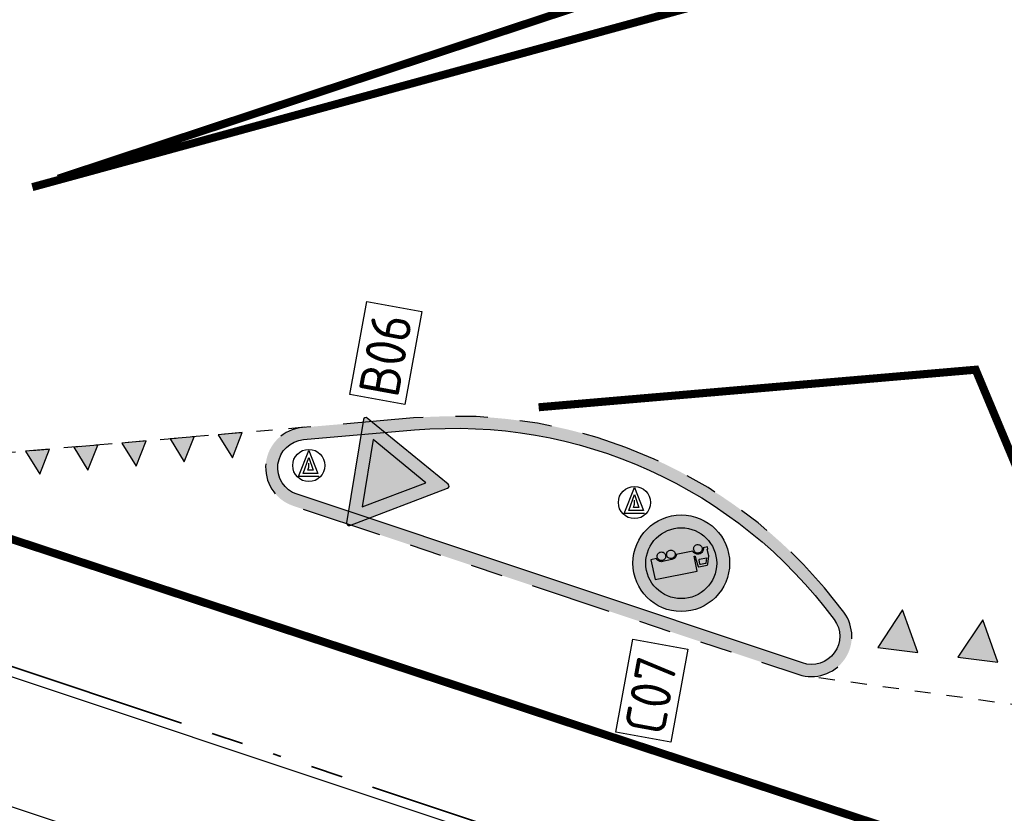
# Model space of a CAD drawing. Header units: metres. Extents: x 116958 to 118326, y 475500 to 477904.
# Tile 129 of 256: x 117539 to 117551, y 476745 to 476755. Entities that reach past the tile are written whole.
import ezdxf

# ---------------------------------------------------------------- set-up
doc = ezdxf.new("R2010")
doc.units = ezdxf.units.M
doc.header["$LTSCALE"] = 0.2
for name, pattern in [('200-03-27', [15, 1.5, -13.5]), ('200-1-1', [10, 5, -5]), ('MATGRENS', [2, 1, -1]), ('VH-RIJWIELPADBAND_410X225', [28, 16, -2, 2, -2, 0, -2, 2, -2]), ('VH-TROTTOIRBAND_130-150', [15, 5, -2, 2, -2, 2, -2])]:
    doc.linetypes.add(name, pattern=pattern)
doc.layers.get('0').update_dxf_attribs({"color": 6})
for name, color, linetype in [('N-WE-IE-MEUBILAIR_WEGMEUBILAIR_VERKEERSBORD-G', 7, 'Continuous'), ('N-WE-IE-MEUBILAIR_WEGMEUBILAIR_VERKEERSBORD-PAAL', 2, 'Continuous'), ('N-WE-VH-KANTOPSLUITING_ACHTERKANTBAND-G', 251, 'Continuous'), ('N-WE-VH-KANTOPSLUITING_OPSLUITBAND_80X200-G', 251, 'Continuous'), ('N-WE-VH-KANTOPSLUITING_TROTTOIRBAND_130 150-G', 251, 'VH-TROTTOIRBAND_130-150'), ('N-WE-VH-MATERIAALGRENS-G', 251, 'MATGRENS'), ('N-WE-VW-MARKERING_DWARS_DRIEHOEK_3030-G', 1, 'Continuous'), ('N-WE-VW-MARKERING_DWARS_DRIEHOEK_5050-S', 1, 'Continuous'), ('N-WE-VW-MARKERING_LANGS_STREEP_030_270_010-G', 1, '200-03-27'), ('N-WE-VW-MARKERING_LANGS_STREEP_100_100_010-G', 1, '200-1-1'), ('to-xx-bibcontour', 7, 'Continuous'), ('to-xx-bibkleur', 7, 'Continuous')]:
    doc.layers.add(name, color=color, linetype=linetype)
doc.layers.add('N-WE-VH-KANTOPSLUITING_RIJWIELPADBAND_410X250-G', color=251, linetype='VH-RIJWIELPADBAND_410X225', lineweight=35)
doc.styles.get("Standard").update_dxf_attribs({"font": 'isocp.shx'})

# ---------------------------------------------------------------- blocks, each defined once
blk = doc.blocks.new('Haaitnd')
blk.add_lwpolyline([(500, 0), (0, 0), (250, -500), (500, 0)])
blk.add_solid([(0, 0), (500, 0), (250, -500)])
blk = doc.blocks.new('B06')
at = {"layer": 'to-xx-bibkleur'}
h = blk.add_hatch(color=10, dxfattribs=at)
h.paths.add_polyline_path([(0.2114, 0.5112), (-0.2114, 0.5112), (0, 0.145)], flags=16)
edge = h.paths.add_edge_path()
edge.add_line((-0.337, 0.5687), (-0.013, 0.0075))
edge.add_arc((0, 0.015), 0.015, 210, 330)
edge.add_line((0.013, 0.0075), (0.337, 0.5687))
edge.add_arc((0.324, 0.5762), 0.015, 330, 450)
edge.add_line((0.324, 0.5912), (-0.324, 0.5912))
edge.add_arc((-0.324, 0.5762), 0.015, 90, 210)
blk.add_hatch(color=255, dxfattribs=at).paths.add_polyline_path([(0.2114, 0.5112), (-0.2114, 0.5112), (0, 0.145)])
at = {"layer": 'to-xx-bibcontour', "color": 7, "flags": 128}
blk.add_lwpolyline([(-0.337, 0.5687), (-0.013, 0.0075, 0.57735), (0.013, 0.0075), (0.337, 0.5687, 0.57735), (0.324, 0.5912), (-0.324, 0.5912, 0.57735)], format="xyb", close=True, dxfattribs=at)
blk.add_lwpolyline([(0.2114, 0.5112), (-0.2114, 0.5112), (0, 0.145)], close=True, dxfattribs=at)
at = {"layer": 'to-xx-bibkleur', "color": 10, "flags": 128}
blk.add_lwpolyline([(-0.337, 0.5687), (-0.013, 0.0075, 0.57735), (0.013, 0.0075), (0.337, 0.5687, 0.57735), (0.324, 0.5912), (-0.324, 0.5912, 0.57735)], format="xyb", close=True, dxfattribs=at)
blk.add_lwpolyline([(0.2114, 0.5112), (-0.2114, 0.5112), (0, 0.145)], close=True, dxfattribs=at)
blk = doc.blocks.new('c07')
at = {"layer": 'to-xx-bibkleur'}
h = blk.add_hatch(color=10, dxfattribs=at)
h.dxf.hatch_style = 1
h.paths.add_polyline_path([(0.2903, -0.0061, 1), (-0.3097, -0.0061, 1)])
h.paths.add_polyline_path([(-0.2297, -0.0061, -1), (0.2103, -0.0061, -1)], flags=16)
h.paths.add_polyline_path([(0.1212, -0.0658), (0.1147, -0.0755), (0.105, -0.0755), (0.1017, -0.121), (0.0725, -0.121), (0.0692, -0.0755), (-0.0918, -0.0755), (-0.0933, -0.121), (-0.1225, -0.121), (-0.1258, -0.0755), (-0.1323, -0.0755), (-0.1453, -0.0625), (-0.1453, 0.0025), (-0.129, 0.0155), (-0.1063, 0.0772), (-0.09, 0.0805), (-0.0705, 0.0837), (-0.0283, 0.087), (0.0042, 0.087), (0.0497, 0.0837), (0.0692, 0.0805), (0.0822, 0.0772), (0.1115, 0.0122), (0.1147, 0.009), (0.1212, 0.0025)], flags=0)
h.paths.add_polyline_path([(0.1147, -0.0333), (0.1115, -0.0365), (0.0659, -0.0365), (0.066, -0.004), (0.105, -0.004), (0.1147, -0.0138)], flags=0)
h.paths.add_polyline_path([(0.0887, 0.0155), (-0.1063, 0.0155), (-0.0933, 0.061), (-0.0218, 0.0707), (0.001, 0.0707), (0.0692, 0.061), (0.0887, 0.0187)], flags=0)
h.paths.add_polyline_path([(-0.0836, -0.0365), (-0.129, -0.0365), (-0.1323, -0.0333), (-0.1323, -0.0138), (-0.1225, -0.004), (-0.0835, -0.004)], flags=0)
h = blk.add_hatch(color=255, dxfattribs=at)
h.paths.add_polyline_path([(0.2103, -0.0061, 1), (-0.2297, -0.0061, 1)])
h.paths.add_polyline_path([(-0.0956, -0.0648), (-0.0995, -0.0553), (-0.1066, -0.0472), (-0.1164, -0.0413), (-0.1286, -0.0392), (-0.1361, -0.0399), (-0.1426, -0.0422), (-0.1484, -0.0456), (-0.1534, -0.05), (-0.1572, -0.0552), (-0.1601, -0.0608), (-0.162, -0.0669), (-0.1626, -0.0732), (-0.1897, -0.0732), (-0.1897, -0.0613), (-0.1844, -0.0581), (-0.1876, -0.0168), (-0.1707, 0.0329), (-0.1681, 0.0363), (-0.1641, 0.0375), (-0.1127, 0.0375), (-0.1104, 0.0366), (-0.1092, 0.0342), (-0.104, -0.0125), (-0.1042, -0.0322), (-0.0969, -0.0322), (-0.0969, 0.0613), (0.1701, 0.0613), (0.1701, -0.0648), (0.1346, -0.0648), (0.1327, -0.0593), (0.1301, -0.0544), (0.1268, -0.0501), (0.1227, -0.0465), (0.1181, -0.0434), (0.1131, -0.0411), (0.1076, -0.0396), (0.1016, -0.0392), (0.0425, -0.0392), (0.0312, -0.0411), (0.0214, -0.0465), (0.0175, -0.0501), (0.0141, -0.0544), (0.0115, -0.0593), (0.0097, -0.0648)], flags=16)
h.paths.add_polyline_path([(-0.1098, -0.0916), (-0.1138, -0.0948), (-0.1182, -0.0973), (-0.1232, -0.0988), (-0.1286, -0.0994), (-0.1338, -0.0988), (-0.1388, -0.0973), (-0.1432, -0.0948), (-0.1472, -0.0916), (-0.1504, -0.0876), (-0.1528, -0.0832), (-0.1543, -0.0783), (-0.155, -0.073), (-0.1543, -0.0677), (-0.1528, -0.0628), (-0.1504, -0.0582), (-0.1472, -0.0544), (-0.1432, -0.0511), (-0.1388, -0.0486), (-0.1338, -0.0471), (-0.1286, -0.0466), (-0.1182, -0.0486), (-0.1098, -0.0544), (-0.1066, -0.0582), (-0.1042, -0.0628), (-0.1022, -0.073), (-0.1027, -0.0783), (-0.1042, -0.0832), (-0.1066, -0.0876)], flags=16)
h.paths.add_polyline_path([(0.0239, -0.0916), (0.0207, -0.0876), (0.0182, -0.0832), (0.0167, -0.0783), (0.0161, -0.073), (0.0167, -0.0677), (0.0182, -0.0628), (0.0207, -0.0582), (0.0239, -0.0544), (0.0323, -0.0486), (0.0425, -0.0466), (0.0478, -0.0471), (0.0527, -0.0486), (0.0573, -0.0511), (0.0611, -0.0544), (0.0644, -0.0582), (0.0669, -0.0628), (0.0684, -0.0677), (0.0688, -0.073), (0.0684, -0.0783), (0.0669, -0.0832), (0.0644, -0.0876), (0.0611, -0.0916), (0.0573, -0.0948), (0.0527, -0.0973), (0.0478, -0.0988), (0.0425, -0.0994), (0.0371, -0.0988), (0.0323, -0.0973), (0.0278, -0.0948)], flags=16)
h.paths.add_polyline_path([(0.0775, -0.0832), (0.076, -0.0783), (0.0754, -0.073), (0.076, -0.0677), (0.0775, -0.0628), (0.08, -0.0582), (0.0832, -0.0544), (0.0916, -0.0486), (0.1018, -0.0466), (0.1071, -0.0471), (0.112, -0.0486), (0.1166, -0.0511), (0.1204, -0.0544), (0.1237, -0.0582), (0.1262, -0.0628), (0.1277, -0.0677), (0.1282, -0.073), (0.1277, -0.0783), (0.1262, -0.0832), (0.1237, -0.0876), (0.1204, -0.0916), (0.1166, -0.0948), (0.112, -0.0973), (0.1071, -0.0988), (0.1018, -0.0994), (0.0964, -0.0988), (0.0916, -0.0973), (0.0871, -0.0948), (0.0832, -0.0916), (0.08, -0.0876)], flags=16)
h.paths.add_polyline_path([(-0.1229, -0.0072), (-0.1254, -0.0082), (-0.1691, -0.0082), (-0.1598, 0.0233), (-0.1586, 0.0252), (-0.1563, 0.0261), (-0.1254, 0.0261), (-0.1229, 0.025), (-0.122, 0.0226), (-0.122, -0.0049)], flags=0)
h = blk.add_hatch(color=250, dxfattribs=at)
h.paths.add_polyline_path([(0.0425, -0.0994), (0.0371, -0.0988), (0.0323, -0.0973), (0.0278, -0.0948), (0.0239, -0.0916), (0.0207, -0.0876), (0.0182, -0.0832), (0.0167, -0.0783), (0.0161, -0.073), (0.0167, -0.0677), (0.0182, -0.0628), (0.0207, -0.0582), (0.0239, -0.0544), (0.0323, -0.0486), (0.0425, -0.0466), (0.0478, -0.0471), (0.0527, -0.0486), (0.0573, -0.0511), (0.0611, -0.0544), (0.0644, -0.0582), (0.0669, -0.0628), (0.0684, -0.0677), (0.0688, -0.073), (0.0684, -0.0783), (0.0669, -0.0832), (0.0644, -0.0876), (0.0611, -0.0916), (0.0573, -0.0948), (0.0527, -0.0973), (0.0478, -0.0988)])
h.paths.add_polyline_path([(-0.1286, -0.0994), (-0.1338, -0.0988), (-0.1388, -0.0973), (-0.1432, -0.0948), (-0.1472, -0.0916), (-0.1504, -0.0876), (-0.1528, -0.0832), (-0.1543, -0.0783), (-0.155, -0.073), (-0.1543, -0.0677), (-0.1528, -0.0628), (-0.1504, -0.0582), (-0.1472, -0.0544), (-0.1432, -0.0511), (-0.1388, -0.0486), (-0.1338, -0.0471), (-0.1286, -0.0466), (-0.1182, -0.0486), (-0.1098, -0.0544), (-0.1066, -0.0582), (-0.1042, -0.0628), (-0.1022, -0.073), (-0.1027, -0.0783), (-0.1042, -0.0832), (-0.1066, -0.0876), (-0.1098, -0.0916), (-0.1138, -0.0948), (-0.1182, -0.0973), (-0.1232, -0.0988)])
h.paths.add_polyline_path([(-0.1691, -0.0082), (-0.1598, 0.0233), (-0.1586, 0.0252), (-0.1563, 0.0261), (-0.1254, 0.0261), (-0.1229, 0.025), (-0.122, 0.0226), (-0.122, -0.0049), (-0.1229, -0.0072), (-0.1254, -0.0082)], flags=16)
h.paths.add_polyline_path([(-0.1876, -0.0168), (-0.1844, -0.0581), (-0.1897, -0.0613), (-0.1897, -0.0732), (-0.1626, -0.0732), (-0.162, -0.0669), (-0.1601, -0.0608), (-0.1572, -0.0552), (-0.1534, -0.05), (-0.1484, -0.0456), (-0.1426, -0.0422), (-0.1361, -0.0399), (-0.1286, -0.0392), (-0.1164, -0.0413), (-0.1066, -0.0472), (-0.0995, -0.0553), (-0.0956, -0.0648), (0.0097, -0.0648), (0.0115, -0.0593), (0.0141, -0.0544), (0.0175, -0.0501), (0.0214, -0.0465), (0.0312, -0.0411), (0.0425, -0.0392), (0.1016, -0.0392), (0.1076, -0.0396), (0.1131, -0.0411), (0.1181, -0.0434), (0.1227, -0.0465), (0.1268, -0.0501), (0.1301, -0.0544), (0.1327, -0.0593), (0.1346, -0.0648), (0.1701, -0.0648), (0.1701, 0.0613), (-0.0969, 0.0613), (-0.0969, -0.0322), (-0.1042, -0.0322), (-0.104, -0.0125), (-0.1092, 0.0342), (-0.1104, 0.0366), (-0.1127, 0.0375), (-0.1641, 0.0375), (-0.1681, 0.0363), (-0.1707, 0.0329)])
h.paths.add_polyline_path([(0.1018, -0.0994), (0.0964, -0.0988), (0.0916, -0.0973), (0.0871, -0.0948), (0.0832, -0.0916), (0.08, -0.0876), (0.0775, -0.0832), (0.076, -0.0783), (0.0754, -0.073), (0.076, -0.0677), (0.0775, -0.0628), (0.08, -0.0582), (0.0832, -0.0544), (0.0916, -0.0486), (0.1018, -0.0466), (0.1071, -0.0471), (0.112, -0.0486), (0.1166, -0.0511), (0.1204, -0.0544), (0.1237, -0.0582), (0.1262, -0.0628), (0.1277, -0.0677), (0.1282, -0.073), (0.1277, -0.0783), (0.1262, -0.0832), (0.1237, -0.0876), (0.1204, -0.0916), (0.1166, -0.0948), (0.112, -0.0973), (0.1071, -0.0988)])
at = {"layer": 'to-xx-bibkleur', "color": 250}
for points in [[(-0.1876, -0.0168), (-0.1844, -0.0581), (-0.1897, -0.0613), (-0.1897, -0.0732), (-0.1626, -0.0732), (-0.162, -0.0669), (-0.1601, -0.0608), (-0.1572, -0.0552), (-0.1534, -0.05), (-0.1484, -0.0456), (-0.1426, -0.0422), (-0.1361, -0.0399), (-0.1286, -0.0392), (-0.1164, -0.0413), (-0.1066, -0.0472), (-0.0995, -0.0553), (-0.0956, -0.0648), (0.0097, -0.0648), (0.0115, -0.0593), (0.0141, -0.0544), (0.0175, -0.0501), (0.0214, -0.0465), (0.0312, -0.0411), (0.0425, -0.0392), (0.1016, -0.0392), (0.1076, -0.0396), (0.1131, -0.0411), (0.1181, -0.0434), (0.1227, -0.0465), (0.1268, -0.0501), (0.1301, -0.0544), (0.1327, -0.0593), (0.1346, -0.0648), (0.1701, -0.0648), (0.1701, 0.0613), (-0.0969, 0.0613), (-0.0969, -0.0322), (-0.1042, -0.0322), (-0.104, -0.0125), (-0.1092, 0.0342), (-0.1104, 0.0366), (-0.1127, 0.0375), (-0.1641, 0.0375), (-0.1681, 0.0363), (-0.1707, 0.0329), (-0.1876, -0.0168)], [(-0.1691, -0.0082), (-0.1598, 0.0233), (-0.1586, 0.0252), (-0.1563, 0.0261), (-0.1254, 0.0261), (-0.1229, 0.025), (-0.122, 0.0226), (-0.122, -0.0049), (-0.1229, -0.0072), (-0.1254, -0.0082), (-0.1691, -0.0082)], [(-0.1286, -0.0994), (-0.1338, -0.0988), (-0.1388, -0.0973), (-0.1432, -0.0948), (-0.1472, -0.0916), (-0.1504, -0.0876), (-0.1528, -0.0832), (-0.1543, -0.0783), (-0.155, -0.073), (-0.1543, -0.0677), (-0.1528, -0.0628), (-0.1504, -0.0582), (-0.1472, -0.0544), (-0.1432, -0.0511), (-0.1388, -0.0486), (-0.1338, -0.0471), (-0.1286, -0.0466), (-0.1182, -0.0486), (-0.1098, -0.0544), (-0.1066, -0.0582), (-0.1042, -0.0628), (-0.1022, -0.073), (-0.1027, -0.0783), (-0.1042, -0.0832), (-0.1066, -0.0876), (-0.1098, -0.0916), (-0.1138, -0.0948), (-0.1182, -0.0973), (-0.1232, -0.0988), (-0.1286, -0.0994)], [(0.0425, -0.0994), (0.0371, -0.0988), (0.0323, -0.0973), (0.0278, -0.0948), (0.0239, -0.0916), (0.0207, -0.0876), (0.0182, -0.0832), (0.0167, -0.0783), (0.0161, -0.073), (0.0167, -0.0677), (0.0182, -0.0628), (0.0207, -0.0582), (0.0239, -0.0544), (0.0323, -0.0486), (0.0425, -0.0466), (0.0478, -0.0471), (0.0527, -0.0486), (0.0573, -0.0511), (0.0611, -0.0544), (0.0644, -0.0582), (0.0669, -0.0628), (0.0684, -0.0677), (0.0688, -0.073), (0.0684, -0.0783), (0.0669, -0.0832), (0.0644, -0.0876), (0.0611, -0.0916), (0.0573, -0.0948), (0.0527, -0.0973), (0.0478, -0.0988), (0.0425, -0.0994)], [(0.1018, -0.0994), (0.0964, -0.0988), (0.0916, -0.0973), (0.0871, -0.0948), (0.0832, -0.0916), (0.08, -0.0876), (0.0775, -0.0832), (0.076, -0.0783), (0.0754, -0.073), (0.076, -0.0677), (0.0775, -0.0628), (0.08, -0.0582), (0.0832, -0.0544), (0.0916, -0.0486), (0.1018, -0.0466), (0.1071, -0.0471), (0.112, -0.0486), (0.1166, -0.0511), (0.1204, -0.0544), (0.1237, -0.0582), (0.1262, -0.0628), (0.1277, -0.0677), (0.1282, -0.073), (0.1277, -0.0783), (0.1262, -0.0832), (0.1237, -0.0876), (0.1204, -0.0916), (0.1166, -0.0948), (0.112, -0.0973), (0.1071, -0.0988), (0.1018, -0.0994)]]:
    blk.add_lwpolyline(points, dxfattribs=at)
at = {"layer": 'to-xx-bibkleur', "color": 10}
for radius in [0.3, 0.22]:
    blk.add_circle((-0.0097, -0.0061), radius, dxfattribs=at)
blk = doc.blocks.new('Vb')
blk.add_lwpolyline([(125, -138), (-127, -138), (0, 185), (114, -100), (-71, -100), (0, 100), (56, -60), (-13, -60), (0, -20), (1, 30)])
blk.add_circle((0, 0), 200)

msp = doc.modelspace()

# ---------------------------------------------------------------- hatches: boundary and pattern name
at = {"layer": 'N-WE-VH-KANTOPSLUITING_ACHTERKANTBAND-G'}
h = msp.add_hatch(color=252, dxfattribs=at)
h.dxf.hatch_style = 1
h.paths.add_polyline_path([(117543.88, 476749.658), (117542.502, 476749.54, 0.814347), (117542.386, 476748.567), (117548.66, 476746.473, 0.732597), (117549.22, 476747.245, 0.260779)])
h.paths.add_polyline_path([(117549.1, 476747.155, -0.732597), (117548.707, 476746.616), (117542.434, 476748.71, -0.814347), (117542.515, 476749.39), (117543.893, 476749.509, -0.260779)], flags=16)

# ---------------------------------------------------------------- linework, layer by layer
at = {"layer": 'N-WE-IE-MEUBILAIR_WEGMEUBILAIR_VERKEERSBORD-G'}
for points in [[(117543.088, 476749.95), (117543.3, 476751.106), (117543.983, 476750.98), (117543.771, 476749.824)], [(117546.388, 476745.757), (117546.6, 476746.913), (117547.283, 476746.787), (117547.071, 476745.631)]]:
    msp.add_lwpolyline(points, close=True, dxfattribs=at)
at = {"layer": 'N-WE-VH-KANTOPSLUITING_ACHTERKANTBAND-G', "flags": 128}
msp.add_lwpolyline([(117549.1, 476747.155, -0.732597), (117548.707, 476746.616), (117542.434, 476748.71, -0.814347), (117542.515, 476749.39), (117543.893, 476749.509, -0.260779)], format="xyb", close=True, dxfattribs=at)
msp.add_lwpolyline([(117533.01, 476748.408), (117571.992, 476735.395)], dxfattribs=at)
at = {"layer": 'N-WE-VH-KANTOPSLUITING_OPSLUITBAND_80X200-G', "flags": 128}
msp.add_lwpolyline([(117521.339, 476748.241), (117532.204, 476747.064), (117572.234, 476733.702, -0.33719), (117574.962, 476729.698), (117574.579, 476722.384)], format="xyb", dxfattribs=at)
at = {"layer": 'N-WE-VH-KANTOPSLUITING_RIJWIELPADBAND_410X250-G', "flags": 128}
msp.add_lwpolyline([(117532.558, 476748.686), (117572.504, 476735.351)], dxfattribs=at)
at = {"layer": 'N-WE-VH-KANTOPSLUITING_TROTTOIRBAND_130 150-G', "flags": 128}
msp.add_lwpolyline([(117549.22, 476747.245, 0.260779), (117543.88, 476749.658), (117542.502, 476749.54, 0.814347), (117542.386, 476748.567), (117548.66, 476746.473, 0.732597), (117549.22, 476747.245)], format="xyb", dxfattribs=at)
at = {"layer": 'N-WE-VH-MATERIAALGRENS-G'}
msp.add_line((117542.529, 476749.542), (117532.558, 476748.686), dxfattribs=at)
at = {"layer": 'N-WE-VH-MATERIAALGRENS-G', "flags": 128}
msp.add_lwpolyline([(117579.786, 476737.664), (117556.741, 476745.357), (117548.75, 476746.452)], dxfattribs=at)
at = {"layer": 'N-WE-VW-MARKERING_LANGS_STREEP_030_270_010-G', "const_width": 0.1, "flags": 128}
msp.add_lwpolyline([(117581.346, 476735.423), (117575.095, 476737.121), (117556.107, 476743.46), (117551.016, 476744.158), (117536.301, 476749.007)], dxfattribs=at)
at = {"layer": 'N-WE-VW-MARKERING_LANGS_STREEP_100_100_010-G', "const_width": 0.1, "flags": 128}
for points in [[(117539.47, 476752.629), (117555.873, 476758.062)], [(117556.025, 476757.136), (117539.149, 476752.524)], [(117545.432, 476749.791), (117550.855, 476750.257), (117552.169, 476747.117)]]:
    msp.add_lwpolyline(points, dxfattribs=at)

# ---------------------------------------------------------------- block references
at = {"layer": 'N-WE-IE-MEUBILAIR_WEGMEUBILAIR_VERKEERSBORD-G', "xscale": 2, "yscale": 2, "zscale": 2}
for name, p, rotation in [('B06', (117544.32, 476748.808), 80.77763441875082), ('c07', (117547.185, 476747.839), 191.4898574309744)]:
    msp.add_blockref(name, p, dxfattribs=dict(at, rotation=rotation))
at = {"layer": 'N-WE-IE-MEUBILAIR_WEGMEUBILAIR_VERKEERSBORD-PAAL', "xscale": 0.001, "yscale": 0.001, "zscale": 0.001}
for p in [(117542.58, 476749.068), (117546.621, 476748.608)]:
    msp.add_blockref('Vb', p, dxfattribs=at)
at = {"layer": 'N-WE-VW-MARKERING_DWARS_DRIEHOEK_3030-G', "xscale": 0.0005999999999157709, "yscale": 0.0005999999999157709, "zscale": 0.0005999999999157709, "rotation": 4.909806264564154}
for p in [(117541.456, 476749.45), (117540.261, 476749.347), (117540.859, 476749.399), (117539.065, 476749.245), (117539.663, 476749.296)]:
    msp.add_blockref('Haaitnd', p, dxfattribs=at)
at = {"layer": 'N-WE-VW-MARKERING_DWARS_DRIEHOEK_5050-S'}
for p, xscale, yscale, zscale, rotation in [((117550.136, 476746.747), 0.001, 0.001, 0.001, 172.9587395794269), ((117551.129, 476746.625), 0.0009999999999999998, 0.0009999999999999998, 0.0009999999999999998, 172.9587395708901)]:
    msp.add_blockref('Haaitnd', p, dxfattribs=dict(at, xscale=xscale, yscale=yscale, zscale=zscale, rotation=rotation))

# ---------------------------------------------------------------- texts
at = {"layer": 'N-WE-IE-MEUBILAIR_WEGMEUBILAIR_VERKEERSBORD-G'}
for s, p in [('B06', (117543.686, 476749.897)), ('C07', (117546.985, 476745.704))]:
    msp.add_text(s, height=0.5, rotation=79.5653, dxfattribs=at).set_placement(p)

doc.saveas('drawing.dxf')
